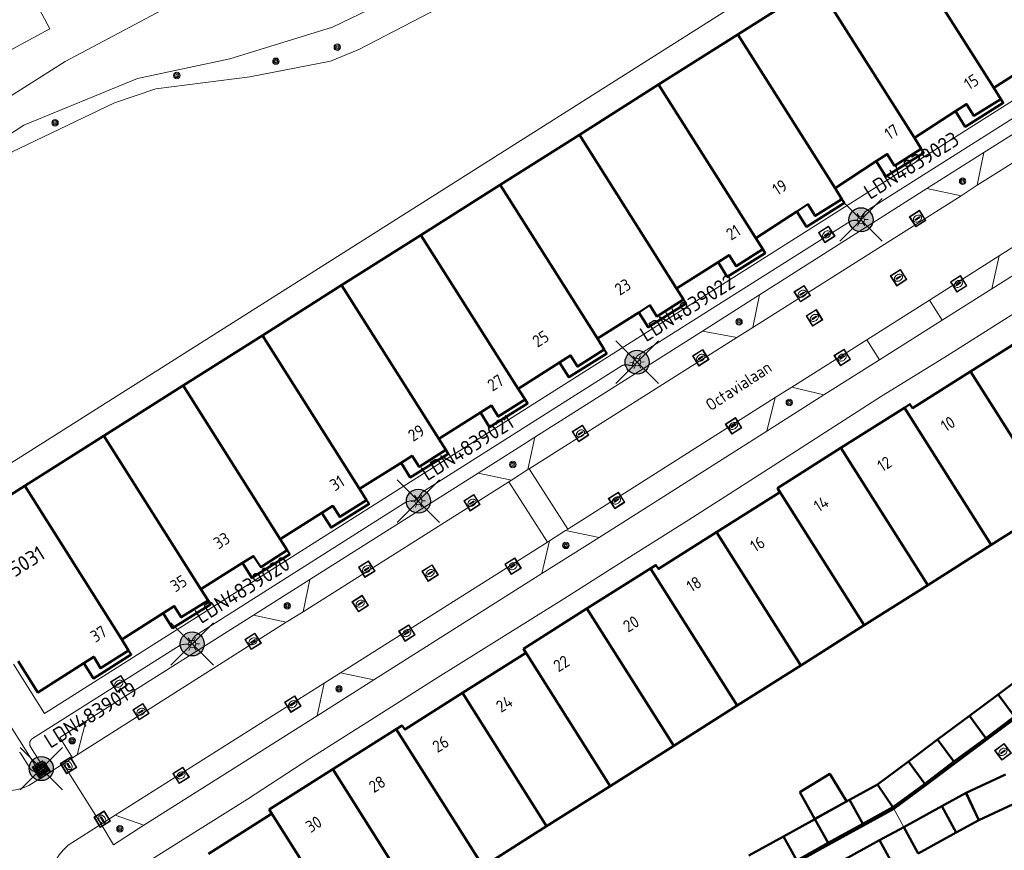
# Model space of a CAD drawing. Header units: metres. Extents: x 94279 to 96109, y 461866 to 463040.
# Tile 122 of 175: x 95398 to 95480, y 462466 to 462535. Entities that reach past the tile are written whole.
import ezdxf
from ezdxf.enums import TextEntityAlignment as Align

# ---------------------------------------------------------------- set-up
doc = ezdxf.new("R2010")
doc.units = ezdxf.units.M
doc.layers.get('0').update_dxf_attribs({"linetype": 'CONTINUOUS'})
for name, color, linetype in [('B-WE-KL-ET_LS_OV_KABEL_EIGENNET_330-G', 10, 'CONTINUOUS'), ('N-WE-ARMATUUR-PRUNUS_E_OPSCHUIF_8M-G', 40, 'CONTINUOUS'), ('N-WE-LICHTMAST_VERVANGEN-G', 7, 'CONTINUOUS')]:
    doc.layers.add(name, color=color, linetype=linetype)
for name, color, linetype, lineweight in [('B_BEBOUWINGSGRENS_0', 132, 'CONTINUOUS', 50), ('B_LUIFEL_1', 132, 'CONTINUOUS', 50), ('B_OVERBOUWLIJN_LIJN_1', 132, 'CONTINUOUS', 50), ('B_TUSSENMUUR_0', 132, 'CONTINUOUS', 50), ('G_GRENS_ALGEMEEN_0', 251, 'CONTINUOUS', 13), ('Q_BOOM_0', 251, 'CONTINUOUS', 13), ('Q_BRANDKRAAN_0', 251, 'CONTINUOUS', 13), ('Q_DAMWAND_0', 251, 'CONTINUOUS', 13), ('Q_INSPECTIE_OF_RIOOLPUT_0', 251, 'CONTINUOUS', 13), ('Q_KOLK_0', 251, 'CONTINUOUS', 13), ('Q_LICHTMAST_0', 251, 'CONTINUOUS', 13), ('Q_STRAATNAAMBORD_0', 251, 'CONTINUOUS', 13), ('T_CULTUURGRENS_0', 251, 'CONTINUOUS', 13), ('V_WEGGRENS_0', 251, 'CONTINUOUS', 13), ('W_WATERGRENS_0', 251, 'CONTINUOUS', 13), ('Z_GBKN_HUISNUMMER_0', 251, 'CONTINUOUS', 13), ('Z_STRAATNAAM_0', 251, 'CONTINUOUS', 13)]:
    doc.layers.add(name, color=color, linetype=linetype, lineweight=lineweight)
doc.styles.add('NLCS-ISO-M500-T25', font='NLCS-ISO.ttf', dxfattribs={"height": 1.25})
doc.styles.get("Standard").update_dxf_attribs({"font": 'isocp.shx'})

# ---------------------------------------------------------------- blocks, each defined once
blk = doc.blocks.new('Q_LICHTMAST')
for points in [[(-0.26, 0.15), (-0.52, 0.3)], [(0, 0.3), (0, 0.6)], [(0.26, 0.15), (0.52, 0.3)], [(-0.26, -0.15), (-0.52, -0.3)], [(0, -0.3), (0, -0.6)], [(0.26, -0.15), (0.52, -0.3)]]:
    blk.add_lwpolyline(points)
blk.add_circle((0, 0), 0.3)
blk = doc.blocks.new('Q_KOLK')
blk.add_lwpolyline([(-0.5, 0.5), (0.5, 0.5), (0.5, -0.5), (-0.5, -0.5)], close=True)
for points in [[(-0.442, 0.464), (0.438, 0.464, -0.414214), (0.459, 0.442), (0.459, -0.437, -0.414214), (0.438, -0.459), (-0.442, -0.459, -0.414214), (-0.463, -0.437), (-0.463, 0.442, -0.414214), (-0.442, 0.464)], [(-0.345, 0.105, 0.380426), (-0.276, -0.18)], [(-0.008, 0.266, 0.240218), (-0.345, 0.105)], [(-0.194, 0.045, 0.853344), (-0.194, -0.032)], [(0.331, 0.111, 0.240191), (-0.008, 0.266)], [(0.185, -0.032, 0.849746), (0.185, 0.045)], [(0.267, -0.176, 0.380426), (0.331, 0.111)], [(-0.276, -0.18, 0.148452), (0.012, -0.257)], [(0.012, -0.257, 0.131742), (0.267, -0.176)]]:
    blk.add_lwpolyline(points, format="xyb")
for points in [[(-0.194, 0.045), (0.185, 0.045)], [(0.185, -0.032), (-0.194, -0.032)]]:
    blk.add_lwpolyline(points)
blk = doc.blocks.new('Q_INSPECTIE_OF_RIOOLPUT')
blk.add_lwpolyline([(-0.5, 0.5), (0.5, 0.5), (0.5, -0.5), (-0.5, -0.5)], close=True)
for points in [[(-0.442, 0.464), (0.438, 0.464, -0.414214), (0.459, 0.442), (0.459, -0.437, -0.414214), (0.438, -0.459), (-0.442, -0.459, -0.414214), (-0.463, -0.437), (-0.463, 0.442), (-0.463, 0.444), (-0.463, 0.446), (-0.463, 0.448), (-0.462, 0.45), (-0.461, 0.451), (-0.46, 0.453), (-0.459, 0.455), (-0.458, 0.456), (-0.457, 0.457), (-0.456, 0.459), (-0.454, 0.46), (-0.453, 0.461), (-0.451, 0.462), (-0.449, 0.462), (-0.447, 0.463), (-0.446, 0.463), (-0.444, 0.464), (-0.442, 0.464)], [(-0.345, 0.105, 0.380426), (-0.276, -0.18)], [(-0.008, 0.266, 0.240218), (-0.345, 0.105)], [(-0.194, 0.045, 0.853344), (-0.194, -0.032)], [(0.331, 0.111, 0.240191), (-0.008, 0.266)], [(0.185, -0.032, 0.849746), (0.185, 0.045)], [(0.267, -0.176, 0.380426), (0.331, 0.111)], [(-0.276, -0.18, 0.148452), (0.012, -0.257)], [(0.012, -0.257, 0.131742), (0.267, -0.176)]]:
    blk.add_lwpolyline(points, format="xyb")
for points in [[(-0.194, 0.045), (0.185, 0.045)], [(0.185, -0.032), (-0.194, -0.032)]]:
    blk.add_lwpolyline(points)
blk = doc.blocks.new('Q_BRANDKRAAN')
blk.add_lwpolyline([(-0.5, 0.5), (0.5, 0.5), (0.5, -0.5), (-0.5, -0.5)], close=True)
for points in [[(-0.442, 0.464), (0.438, 0.464, -0.414214), (0.459, 0.442), (0.459, -0.437, -0.414214), (0.438, -0.459), (-0.442, -0.459, -0.414214), (-0.463, -0.437), (-0.463, 0.442), (-0.463, 0.444), (-0.463, 0.446), (-0.463, 0.448), (-0.462, 0.45), (-0.461, 0.451), (-0.46, 0.453), (-0.459, 0.455), (-0.458, 0.456), (-0.457, 0.457), (-0.456, 0.459), (-0.454, 0.46), (-0.453, 0.461), (-0.451, 0.462), (-0.449, 0.462), (-0.447, 0.463), (-0.446, 0.463), (-0.444, 0.464), (-0.442, 0.464)], [(-0.345, 0.105, 0.380426), (-0.276, -0.18)], [(-0.008, 0.266, 0.240218), (-0.345, 0.105)], [(-0.194, 0.045, 0.853344), (-0.194, -0.032)], [(0.331, 0.111, 0.240191), (-0.008, 0.266)], [(0.185, -0.032, 0.849746), (0.185, 0.045)], [(0.267, -0.176, 0.380426), (0.331, 0.111)], [(-0.276, -0.18, 0.148452), (0.012, -0.257)], [(0.012, -0.257, 0.131742), (0.267, -0.176)]]:
    blk.add_lwpolyline(points, format="xyb")
for points in [[(-0.194, 0.045), (0.185, 0.045)], [(0.185, -0.032), (-0.194, -0.032)]]:
    blk.add_lwpolyline(points)
blk = doc.blocks.new('Q_BOOM')
for radius in [0.27, 0.18, 0.09]:
    blk.add_circle((0, 0), radius)
blk = doc.blocks.new('Q_STRAATNAAMBORD')
for points in [[(-0.5, 0.5), (0.5, 0.5), (0.5, -0.5), (-0.5, -0.5)], [(-0.369, 0.22), (0.358, 0.22), (0.358, -0.214), (-0.369, -0.214)]]:
    blk.add_lwpolyline(points, close=True)
for points in [[(-0.442, 0.464), (0.438, 0.464, -0.414214), (0.459, 0.442), (0.459, -0.437, -0.414214), (0.438, -0.459), (-0.442, -0.459, -0.414214), (-0.463, -0.437), (-0.463, 0.442), (-0.463, 0.444), (-0.463, 0.446), (-0.463, 0.448), (-0.462, 0.45), (-0.461, 0.451), (-0.46, 0.453), (-0.459, 0.455), (-0.458, 0.456), (-0.457, 0.457), (-0.456, 0.459), (-0.454, 0.46), (-0.453, 0.461), (-0.451, 0.462), (-0.449, 0.462), (-0.447, 0.463), (-0.446, 0.463), (-0.444, 0.464), (-0.442, 0.464)], [(-0.287, 0.16), (0.281, 0.16, -0.414214), (0.303, 0.139), (0.303, -0.134, -0.414214), (0.281, -0.156), (-0.287, -0.156, -0.414214), (-0.308, -0.134), (-0.308, 0.139), (-0.308, 0.14), (-0.308, 0.142), (-0.307, 0.144), (-0.307, 0.146), (-0.306, 0.148), (-0.305, 0.149), (-0.304, 0.151), (-0.303, 0.152), (-0.302, 0.154), (-0.3, 0.155), (-0.299, 0.156), (-0.297, 0.157), (-0.296, 0.158), (-0.294, 0.159), (-0.292, 0.159), (-0.29, 0.16), (-0.288, 0.16), (-0.287, 0.16)]]:
    blk.add_lwpolyline(points, format="xyb")
blk = doc.blocks.new('LM')
at = {"linetype": 'ByBlock'}
h = blk.add_hatch(color=256, dxfattribs=at)
h.dxf.hatch_style = 1
edge = h.paths.add_edge_path()
edge.add_arc((0, 0), 1, 0, 360)
blk.add_circle((0, 0), 1, dxfattribs=at)
blk = doc.blocks.new('ACMAP_ANN_TEMPLATE_LM')
at = {"color": 0, "style": 'NLCS-ISO-M500-T25'}
blk.add_attdef('LM-NUMMER', (1.5, 1), '', height=1.25, dxfattribs=at)

msp = doc.modelspace()

# ---------------------------------------------------------------- linework, layer by layer
at = {"layer": 'B-WE-KL-ET_LS_OV_KABEL_EIGENNET_330-G', "linetype": 'Continuous', "lineweight": 0}
msp.add_lwpolyline([(95485.958, 462530.595), (95468.038, 462519.262), (95468.005, 462519.232), (95467.973, 462519.201), (95467.942, 462519.169), (95467.912, 462519.136), (95467.883, 462519.102), (95467.855, 462519.067), (95467.829, 462519.031), (95467.803, 462518.995), (95467.779, 462518.957), (95467.757, 462518.919), (95467.735, 462518.88), (95467.715, 462518.84), (95467.696, 462518.8), (95467.679, 462518.759), (95467.663, 462518.717), (95467.648, 462518.675), (95467.648, 462518.475), (95467.448, 462518.475), (95467.415, 462518.485), (95467.382, 462518.494), (95467.348, 462518.502), (95467.314, 462518.509), (95467.28, 462518.515), (95467.246, 462518.519), (95467.211, 462518.522), (95467.177, 462518.524), (95467.142, 462518.525), (95467.108, 462518.525), (95467.073, 462518.524), (95467.039, 462518.521), (95467.004, 462518.518), (95466.97, 462518.513), (95466.936, 462518.507), (95466.902, 462518.5), (95466.869, 462518.492), (95466.835, 462518.482), (95466.803, 462518.472), (95466.77, 462518.46), (95449.05, 462507.254), (95448.981, 462507.161), (95448.915, 462507.066), (95448.851, 462506.969), (95448.791, 462506.87), (95448.735, 462506.769), (95448.681, 462506.667), (95448.66, 462506.467), (95448.46, 462506.467), (95448.427, 462506.477), (95448.394, 462506.486), (95448.36, 462506.494), (95448.326, 462506.5), (95448.292, 462506.506), (95448.258, 462506.511), (95448.223, 462506.514), (95448.189, 462506.516), (95448.154, 462506.517), (95448.12, 462506.517), (95448.085, 462506.516), (95448.051, 462506.513), (95448.016, 462506.509), (95447.982, 462506.505), (95447.948, 462506.499), (95447.914, 462506.491), (95447.881, 462506.483), (95447.848, 462506.474), (95447.815, 462506.463), (95447.782, 462506.452), (95431.161, 462495.94), (95430.962, 462495.649), (95430.771, 462495.353), (95430.771, 462495.153), (95430.6, 462495.222), (95430.498, 462495.22), (95430.396, 462495.215), (95430.295, 462495.206), (95430.193, 462495.194), (95430.093, 462495.179), (95429.993, 462495.16), (95429.893, 462495.138), (95412.307, 462484.017), (95412.263, 462483.962), (95412.219, 462483.906), (95412.178, 462483.848), (95412.139, 462483.789), (95412.102, 462483.729), (95412.066, 462483.667), (95412.033, 462483.605), (95412.002, 462483.541), (95411.973, 462483.477), (95411.946, 462483.411), (95411.918, 462483.23), (95411.743, 462483.299), (95411.641, 462483.297), (95411.54, 462483.291), (95411.439, 462483.283), (95411.338, 462483.271), (95411.238, 462483.255), (95411.139, 462483.237), (95411.04, 462483.215), (95398.753, 462475.445), (95398.738, 462475.435), (95398.724, 462475.425), (95398.71, 462475.414), (95398.697, 462475.403), (95398.684, 462475.392), (95398.671, 462475.38), (95398.659, 462475.367), (95398.647, 462475.355), (95398.635, 462475.341), (95398.624, 462475.328), (95398.614, 462475.314), (95398.604, 462475.299), (95398.595, 462475.285), (95398.586, 462475.27), (95398.577, 462475.254), (95398.57, 462475.239), (95398.562, 462475.223), (95398.556, 462475.207), (95398.549, 462475.19), (95398.544, 462475.174), (95398.539, 462475.157), (95398.534, 462475.14), (95398.53, 462475.123), (95398.527, 462475.106), (95398.525, 462475.089), (95398.523, 462475.072), (95398.521, 462475.054), (95398.52, 462475.037), (95398.52, 462475.019), (95398.521, 462475.002), (95398.522, 462474.984), (95398.523, 462474.967), (95398.525, 462474.95), (95398.528, 462474.932), (95398.532, 462474.915), (95398.536, 462474.898), (95398.54, 462474.882), (95398.545, 462474.865), (95398.551, 462474.848), (95398.558, 462474.832), (95398.564, 462474.816), (95398.572, 462474.8), (95398.58, 462474.785), (95398.589, 462474.77), (95398.598, 462474.755), (95399.404, 462473.479), (95399.414, 462473.464), (95399.422, 462473.449), (95399.43, 462473.434), (95399.438, 462473.418), (95399.444, 462473.402), (95399.451, 462473.386), (95399.457, 462473.369), (95399.462, 462473.352), (95399.466, 462473.336), (95399.47, 462473.319), (95399.474, 462473.301), (95399.477, 462473.284), (95399.479, 462473.267), (95399.48, 462473.25), (95399.481, 462473.232), (95399.482, 462473.215), (95399.482, 462473.197), (95399.481, 462473.18), (95399.479, 462473.162), (95399.477, 462473.145), (95399.475, 462473.128), (95399.472, 462473.111), (95399.468, 462473.094), (95399.463, 462473.077), (95399.458, 462473.06), (95399.453, 462473.044), (95399.447, 462473.027), (95399.44, 462473.011), (95399.433, 462472.995), (95399.425, 462472.98), (95399.416, 462472.964), (95399.407, 462472.949), (95399.398, 462472.935), (95399.388, 462472.92), (95399.378, 462472.906), (95399.367, 462472.893), (95399.355, 462472.879), (95399.343, 462472.867), (95399.331, 462472.854), (95399.319, 462472.842), (95399.305, 462472.831), (95399.292, 462472.82), (95399.278, 462472.809), (95399.264, 462472.799), (95399.249, 462472.789), (95399.234, 462472.78), (95399.219, 462472.772), (95399.204, 462472.764), (95399.188, 462472.756), (95399.172, 462472.749), (95399.156, 462472.743), (95399.139, 462472.737), (95399.122, 462472.732), (95399.106, 462472.727), (95399.089, 462472.723), (95399.071, 462472.72), (95399.054, 462472.717), (95399.037, 462472.715), (95399.02, 462472.713), (95399.002, 462472.712), (95398.985, 462472.712), (95398.967, 462472.712), (95398.95, 462472.713), (95398.932, 462472.714), (95398.915, 462472.716), (95398.898, 462472.719), (95398.881, 462472.722), (95398.864, 462472.726), (95398.847, 462472.731), (95398.83, 462472.736), (95398.814, 462472.741), (95398.797, 462472.747), (95398.781, 462472.754), (95398.765, 462472.761), (95398.75, 462472.769), (95398.734, 462472.778), (95398.719, 462472.786), (95398.705, 462472.796), (95398.69, 462472.806), (95398.676, 462472.816), (95398.663, 462472.827), (95398.649, 462472.838), (95398.637, 462472.85), (95398.624, 462472.863), (95398.612, 462472.875), (95398.601, 462472.888), (95398.59, 462472.902), (95398.579, 462472.916), (95398.569, 462472.93), (95398.559, 462472.945), (95397.752, 462474.22), (95397.743, 462474.235), (95397.733, 462474.249), (95397.722, 462474.263), (95397.711, 462474.276), (95397.7, 462474.29), (95397.688, 462474.302)], dxfattribs=at)
at = {"layer": 'B-WE-KL-ET_LS_OV_KABEL_EIGENNET_330-G', "linetype": 'Continuous', "lineweight": 0, "flags": 128}
msp.add_lwpolyline([(95391.929, 462484.361), (95399.249, 462472.789)], dxfattribs=at)
at = {"layer": 'B_BEBOUWINGSGRENS_0'}
for p, q in [((95464.003, 462538.163), (95457.413, 462533.991)), ((95457.413, 462533.991), (95450.823, 462529.818)), ((95450.823, 462529.818), (95444.232, 462525.646)), ((95444.232, 462525.646), (95437.642, 462521.474)), ((95437.642, 462521.474), (95431.052, 462517.302)), ((95431.052, 462517.302), (95424.462, 462513.129)), ((95424.462, 462513.129), (95417.871, 462508.957)), ((95417.871, 462508.957), (95411.281, 462504.785)), ((95411.281, 462504.785), (95404.691, 462500.612)), ((95471.27, 462502.952), (95465.989, 462499.609)), ((95404.691, 462500.612), (95398.104, 462496.445)), ((95465.989, 462499.609), (95460.709, 462496.266)), ((95398.104, 462496.445), (95391.139, 462492.039)), ((95478.487, 462491.54), (95483.77, 462494.881)), ((95473.205, 462488.199), (95478.487, 462491.54)), ((95450.147, 462489.581), (95444.863, 462486.242)), ((95467.923, 462484.858), (95473.205, 462488.199)), ((95444.863, 462486.242), (95439.579, 462482.904)), ((95462.641, 462481.518), (95467.923, 462484.858)), ((95457.359, 462478.177), (95462.641, 462481.518)), ((95481.686, 462481.078), (95479.057, 462479.114)), ((95479.057, 462479.114), (95480.42, 462477.274)), ((95452.077, 462474.836), (95457.359, 462478.177)), ((95478.036, 462475.483), (95476.677, 462477.326)), ((95429.012, 462476.227), (95423.731, 462472.884)), ((95475.388, 462473.53), (95478.036, 462475.483)), ((95446.794, 462471.495), (95452.077, 462474.836)), ((95471.606, 462473.528), (95469.037, 462471.618)), ((95472.961, 462471.682), (95471.606, 462473.528)), ((95423.731, 462472.884), (95418.45, 462469.541)), ((95479.66, 462472.466), (95476.389, 462470.923)), ((95441.512, 462468.154), (95446.794, 462471.495)), ((95469.037, 462471.618), (95470.309, 462469.736)), ((95470.309, 462469.736), (95472.961, 462471.682)), ((95466.697, 462470.357), (95466.396, 462470.191)), ((95467.802, 462468.352), (95466.697, 462470.357)), ((95474.376, 462469.82), (95471.209, 462468.083)), ((95475.581, 462467.618), (95474.376, 462469.82)), ((95477.459, 462468.654), (95480.724, 462470.193)), ((95436.229, 462464.814), (95441.512, 462468.154)), ((95463.814, 462468.743), (95464.921, 462466.764)), ((95464.921, 462466.764), (95467.802, 462468.352)), ((95471.209, 462468.083), (95472.416, 462465.883)), ((95461.201, 462467.298), (95458.331, 462465.711)), ((95462.317, 462465.299), (95461.201, 462467.298)), ((95472.416, 462465.883), (95475.581, 462467.618)), ((95469.201, 462466.982), (95466.035, 462465.248)), ((95470.406, 462464.781), (95469.201, 462466.982))]:
    msp.add_line(p, q, dxfattribs=at)
for points in [[(95478.69, 462529.545), (95482.141, 462531.727), (95483.06, 462532.309), (95483.633, 462531.403), (95485.85, 462532.809), (95485.256, 462533.742)], [(95472.098, 462525.376), (95475.523, 462527.608), (95476.43, 462528.199), (95477.038, 462527.217), (95479.278, 462528.616), (95478.69, 462529.545)], [(95465.506, 462521.208), (95468.925, 462523.435), (95469.838, 462524.03), (95470.443, 462523.067), (95472.66, 462524.476), (95472.098, 462525.376)], [(95458.913, 462517.039), (95462.333, 462519.267), (95463.245, 462519.861), (95463.858, 462518.892), (95466.072, 462520.301), (95465.506, 462521.208)], [(95452.321, 462512.87), (95455.771, 462515.051), (95456.691, 462515.633), (95457.265, 462514.717), (95459.483, 462516.127), (95458.913, 462517.039)], [(95445.729, 462508.701), (95449.173, 462510.879), (95450.098, 462511.464), (95450.669, 462510.536), (95452.894, 462511.943), (95452.321, 462512.87)], [(95481.838, 462509.628), (95482.007, 462509.261), (95476.766, 462505.954)], [(95439.136, 462504.532), (95442.584, 462506.712), (95443.506, 462507.295), (95444.074, 462506.369), (95446.304, 462507.776), (95445.729, 462508.701)], [(95476.766, 462505.954), (95471.948, 462502.914), (95471.73, 462503.244), (95471.27, 462502.952)], [(95432.544, 462500.363), (95435.999, 462502.547), (95436.914, 462503.126), (95437.492, 462502.209), (95439.713, 462503.62), (95439.136, 462504.532)], [(95425.952, 462496.194), (95429.406, 462498.378), (95430.321, 462498.957), (95430.904, 462498.04), (95433.122, 462499.449), (95432.544, 462500.363)], [(95419.359, 462492.025), (95422.815, 462494.21), (95423.729, 462494.788), (95424.313, 462493.864), (95426.534, 462495.276), (95425.952, 462496.194)], [(95460.709, 462496.266), (95460.876, 462495.898), (95455.64, 462492.588)], [(95455.64, 462492.588), (95450.828, 462489.545), (95450.606, 462489.87), (95450.147, 462489.581)], [(95412.767, 462487.856), (95416.221, 462490.041), (95417.137, 462490.62), (95417.732, 462489.699), (95419.944, 462491.099), (95419.359, 462492.025)], [(95406.175, 462483.687), (95409.629, 462485.872), (95410.544, 462486.451), (95411.122, 462485.521), (95413.355, 462486.927), (95412.767, 462487.856)], [(95397.552, 462481.879), (95399.196, 462479.282), (95403.013, 462481.709), (95403.854, 462482.244), (95404.414, 462481.29), (95406.746, 462482.76), (95406.175, 462483.687)], [(95439.579, 462482.904), (95439.763, 462482.546), (95434.508, 462479.23)], [(95434.508, 462479.23), (95429.707, 462476.201), (95429.485, 462476.526), (95429.012, 462476.227)], [(95476.677, 462477.326), (95474.023, 462475.369), (95475.388, 462473.53)], [(95476.389, 462470.923), (95476.407, 462470.884), (95477.459, 462468.654)], [(95466.396, 462470.191), (95463.803, 462468.762), (95463.814, 462468.743)], [(95418.45, 462469.541), (95418.634, 462469.184), (95413.381, 462465.863)]]:
    msp.add_lwpolyline(points, dxfattribs=at)
at = {"layer": 'B_LUIFEL_1'}
for p, q in [((95479.057, 462479.114), (95476.677, 462477.326)), ((95480.42, 462477.274), (95478.036, 462475.483)), ((95475.388, 462473.53), (95472.961, 462471.682)), ((95469.037, 462471.618), (95466.697, 462470.357)), ((95462.566, 462470.972), (95463.805, 462468.738)), ((95476.389, 462470.923), (95474.376, 462469.82)), ((95477.459, 462468.654), (95476.389, 462470.923)), ((95463.814, 462468.743), (95466.396, 462470.191)), ((95470.309, 462469.736), (95467.802, 462468.352)), ((95463.805, 462468.738), (95461.201, 462467.298)), ((95463.805, 462468.738), (95463.814, 462468.743)), ((95464.921, 462466.764), (95463.805, 462468.738)), ((95471.209, 462468.083), (95469.201, 462466.982)), ((95475.581, 462467.618), (95477.459, 462468.654)), ((95464.921, 462466.764), (95462.317, 462465.299))]:
    msp.add_line(p, q, dxfattribs=at)
for points in [[(95470.386, 462469.595), (95470.386, 462469.595), (95473.041, 462471.575), (95475.486, 462473.399), (95478.124, 462475.365), (95480.514, 462477.148), (95483.157, 462479.118), (95485.539, 462480.902), (95488.173, 462482.874), (95490.568, 462484.668), (95493.201, 462486.639), (95495.59, 462488.429), (95498.223, 462490.4), (95500.592, 462492.174), (95503.225, 462494.146), (95505.613, 462495.935), (95508.247, 462497.907), (95511.894, 462500.553), (95516.128, 462503.758), (95515.98, 462503.889)], [(95475.388, 462473.53), (95474.017, 462475.375), (95471.606, 462473.528)], [(95466.396, 462470.191), (95466.46, 462470.227), (95465.056, 462472.506), (95462.566, 462470.972)], [(95420.777, 462442.397), (95423.938, 462444.131), (95426.535, 462445.554), (95429.419, 462447.136), (95432.02, 462448.562), (95434.905, 462450.144), (95437.527, 462451.581), (95440.411, 462453.162), (95443.006, 462454.585), (95445.891, 462456.167), (95448.509, 462457.602), (95451.394, 462459.183), (95453.995, 462460.609), (95456.876, 462462.189), (95459.487, 462463.62), (95462.371, 462465.201), (95464.99, 462466.638), (95467.875, 462468.219), (95470.386, 462469.595)]]:
    msp.add_lwpolyline(points, dxfattribs=at)
at = {"layer": 'B_OVERBOUWLIJN_LIJN_1'}
for points in [[(95479.278, 462528.616), (95479.488, 462528.288), (95476.329, 462526.315), (95475.523, 462527.608)], [(95472.66, 462524.476), (95472.869, 462524.148), (95469.71, 462522.176), (95468.925, 462523.435)], [(95466.072, 462520.301), (95466.281, 462519.973), (95463.122, 462518.001), (95462.333, 462519.267)], [(95459.483, 462516.127), (95459.693, 462515.799), (95456.534, 462513.826), (95455.771, 462515.051)], [(95452.894, 462511.943), (95453.103, 462511.616), (95449.944, 462509.643), (95449.173, 462510.879)], [(95446.304, 462507.776), (95446.513, 462507.449), (95443.354, 462505.476), (95442.584, 462506.712)], [(95439.713, 462503.62), (95439.923, 462503.293), (95436.764, 462501.32), (95435.999, 462502.547)], [(95433.122, 462499.449), (95433.331, 462499.121), (95430.172, 462497.148), (95429.406, 462498.378)], [(95426.534, 462495.276), (95426.743, 462494.949), (95423.585, 462492.976), (95422.815, 462494.21)], [(95419.944, 462491.099), (95420.154, 462490.772), (95416.995, 462488.799), (95416.221, 462490.041)], [(95413.355, 462486.927), (95413.564, 462486.599), (95410.406, 462484.626), (95409.629, 462485.872)], [(95406.746, 462482.76), (95406.967, 462482.441), (95403.818, 462480.441), (95403.013, 462481.709)]]:
    msp.add_lwpolyline(points, dxfattribs=at)
at = {"layer": 'B_TUSSENMUUR_0'}
for p, q in [((95470.593, 462542.335), (95478.69, 462529.545)), ((95472.098, 462525.376), (95464.003, 462538.163)), ((95465.506, 462521.208), (95457.413, 462533.991)), ((95458.913, 462517.039), (95450.823, 462529.818)), ((95452.321, 462512.87), (95444.232, 462525.646)), ((95445.729, 462508.701), (95437.642, 462521.474)), ((95431.052, 462517.302), (95439.136, 462504.532)), ((95432.544, 462500.363), (95424.462, 462513.129)), ((95425.952, 462496.194), (95417.871, 462508.957)), ((95483.77, 462494.881), (95476.766, 462505.954)), ((95419.359, 462492.025), (95411.281, 462504.785)), ((95478.487, 462491.54), (95471.27, 462502.952)), ((95412.767, 462487.856), (95404.691, 462500.612)), ((95473.205, 462488.199), (95465.989, 462499.609)), ((95398.104, 462496.445), (95406.175, 462483.687)), ((95467.923, 462484.858), (95460.709, 462496.266)), ((95462.641, 462481.518), (95455.64, 462492.588)), ((95457.359, 462478.177), (95450.147, 462489.581)), ((95452.077, 462474.836), (95444.863, 462486.242)), ((95446.794, 462471.495), (95439.579, 462482.904)), ((95441.512, 462468.154), (95434.508, 462479.23)), ((95436.229, 462464.814), (95429.012, 462476.227)), ((95430.947, 462461.475), (95423.731, 462472.884)), ((95425.664, 462458.135), (95418.45, 462469.541))]:
    msp.add_line(p, q, dxfattribs=at)
at = {"layer": 'G_GRENS_ALGEMEEN_0'}
msp.add_lwpolyline([(95453.361, 462567.369), (95425.887, 462552.563), (95426.783, 462550.907), (95399.315, 462536.107), (95400.205, 462534.442), (95372.305, 462519.406)], dxfattribs=at)
at = {"layer": 'N-WE-LICHTMAST_VERVANGEN-G', "flags": 128}
for points in [[(95465.888, 462516.808), (95469.424, 462520.344)], [(95469.424, 462516.808), (95465.888, 462520.344)], [(95447.267, 462504.968), (95450.803, 462508.504)], [(95450.803, 462504.968), (95447.267, 462508.504)], [(95429.077, 462493.414), (95432.613, 462496.95)], [(95432.613, 462493.414), (95429.077, 462496.95)], [(95410.266, 462481.539), (95413.802, 462485.075)], [(95413.802, 462481.539), (95410.266, 462485.075)], [(95397.718, 462471.173), (95401.254, 462474.709)], [(95401.254, 462471.173), (95397.718, 462474.709)]]:
    msp.add_lwpolyline(points, dxfattribs=at)
at = {"layer": 'Q_DAMWAND_0'}
msp.add_line((95481.341, 462551.721), (95390.173, 462494.062), dxfattribs=at)
at = {"layer": 'T_CULTUURGRENS_0'}
for points in [[(95382.658, 462503.156), (95381.601, 462503.195), (95381.99, 462510.423), (95382.503, 462514.355), (95385.596, 462518.319), (95398.047, 462526.433), (95407.497, 462530.319), (95415.176, 462531.967), (95423.694, 462534.578), (95432.679, 462538.93), (95443.901, 462548.972), (95454.378, 462559.48), (95458.968, 462560.588)], [(95429.19, 462546.478), (95401.482, 462531.747), (95388.945, 462523.817)]]:
    msp.add_lwpolyline(points, dxfattribs=at)
at = {"layer": 'V_WEGGRENS_0'}
for p, q in [((95491.841, 462532.961), (95477.87, 462524.176)), ((95477.328, 462521.444), (95490.79, 462529.966)), ((95477.87, 462524.176), (95473.128, 462521.166)), ((95477.328, 462521.444), (95477.87, 462524.176)), ((95475.981, 462520.565), (95477.328, 462521.444)), ((95475.981, 462520.565), (95458.666, 462509.631)), ((95459.209, 462512.33), (95473.128, 462521.166)), ((95473.128, 462521.166), (95475.981, 462520.565)), ((95480.503, 462516.447), (95479.151, 462515.564)), ((95473.34, 462511.885), (95479.151, 462515.564)), ((95478.524, 462512.822), (95483.268, 462515.838)), ((95479.151, 462515.564), (95478.524, 462512.822)), ((95459.209, 462512.33), (95454.47, 462509.322)), ((95458.666, 462509.631), (95459.209, 462512.33)), ((95478.524, 462512.822), (95474.393, 462510.215)), ((95468.146, 462508.597), (95473.34, 462511.885)), ((95474.393, 462510.215), (95473.34, 462511.885)), ((95474.393, 462510.215), (95469.195, 462506.934)), ((95440.519, 462500.507), (95454.47, 462509.322)), ((95454.47, 462509.322), (95457.316, 462508.777)), ((95457.316, 462508.777), (95458.666, 462509.631)), ((95440.069, 462497.873), (95457.316, 462508.777)), ((95461.914, 462504.651), (95468.146, 462508.597)), ((95469.195, 462506.934), (95468.146, 462508.597)), ((95469.195, 462506.934), (95464.56, 462504.009)), ((95461.914, 462504.651), (95460.525, 462503.805)), ((95464.56, 462504.009), (95461.914, 462504.651)), ((95460.525, 462503.805), (95443.272, 462492.86)), ((95459.834, 462500.992), (95464.56, 462504.009)), ((95460.525, 462503.805), (95459.834, 462500.992)), ((95459.834, 462500.992), (95445.869, 462492.164)), ((95439.954, 462497.8), (95440.519, 462500.507)), ((95421.818, 462488.665), (95435.827, 462497.507)), ((95435.827, 462497.507), (95438.587, 462496.929)), ((95438.587, 462496.929), (95439.954, 462497.8)), ((95439.954, 462497.8), (95440.069, 462497.873)), ((95440.069, 462497.873), (95443.272, 462492.86)), ((95438.367, 462496.79), (95421.267, 462485.975)), ((95438.367, 462496.79), (95438.587, 462496.929)), ((95441.573, 462491.772), (95438.367, 462496.79)), ((95443.093, 462492.746), (95441.746, 462491.881)), ((95443.272, 462492.86), (95443.093, 462492.746)), ((95445.869, 462492.164), (95443.093, 462492.746)), ((95441.573, 462491.772), (95424.369, 462480.906)), ((95441.125, 462489.152), (95445.869, 462492.164)), ((95441.746, 462491.881), (95441.125, 462489.152)), ((95441.746, 462491.881), (95441.573, 462491.772)), ((95421.818, 462488.665), (95417.139, 462485.711)), ((95421.267, 462485.975), (95421.818, 462488.665)), ((95441.125, 462489.152), (95427.144, 462480.328)), ((95403.182, 462476.898), (95417.139, 462485.711)), ((95417.139, 462485.711), (95419.864, 462485.131)), ((95419.864, 462485.131), (95421.267, 462485.975)), ((95419.864, 462485.131), (95402.479, 462474.097)), ((95422.424, 462477.33), (95427.144, 462480.328)), ((95424.369, 462480.906), (95423.011, 462480.053)), ((95427.144, 462480.328), (95424.369, 462480.906)), ((95405.642, 462469.07), (95423.011, 462480.053)), ((95423.011, 462480.053), (95422.424, 462477.33)), ((95422.424, 462477.33), (95408.004, 462468.245)), ((95402.479, 462474.097), (95403.182, 462476.898)), ((95401.314, 462473.351), (95402.075, 462473.834)), ((95402.075, 462473.834), (95402.479, 462474.097)), ((95401.314, 462473.351), (95404.454, 462468.311)), ((95470.309, 462469.736), (95470.386, 462469.595)), ((95405.642, 462469.07), (95404.454, 462468.311)), ((95408.004, 462468.245), (95405.642, 462469.07)), ((95470.386, 462469.595), (95471.209, 462468.083)), ((95404.454, 462468.311), (95405.491, 462466.607)), ((95405.491, 462466.607), (95408.004, 462468.245))]:
    msp.add_line(p, q, dxfattribs=at)
for points in [[(95397.162, 462481.632), (95399.763, 462477.518), (95492.88, 462536.446)], [(95497.756, 462519.245), (95496.034, 462520.671), (95490.44, 462517.163), (95485.248, 462513.884), (95479.897, 462510.488), (95474.558, 462507.104), (95469.362, 462503.922), (95458.793, 462497.126), (95453.33, 462493.632), (95448.176, 462490.39), (95442.934, 462487.063), (95437.561, 462483.703), (95432.499, 462480.536), (95427.169, 462477.161), (95421.828, 462473.77), (95416.627, 462470.391), (95411.281, 462467.054), (95406.925, 462464.299)], [(95440.519, 462500.507), (95439.754, 462500), (95435.827, 462497.507)], [(95403.182, 462476.898), (95401.016, 462475.531), (95402.075, 462473.834)], [(95393.179, 462472.767), (95393.255, 462472.661), (95393.65, 462472.244), (95394.096, 462471.883), (95394.587, 462471.585), (95395.113, 462471.355), (95395.665, 462471.197), (95396.233, 462471.114), (95396.807, 462471.108), (95397.377, 462471.178), (95397.932, 462471.323), (95398.463, 462471.541), (95401.314, 462473.351)], [(95400.874, 462460.721), (95400.623, 462461.178), (95400.403, 462461.672), (95400.246, 462462.189), (95400.153, 462462.722), (95400.128, 462463.262), (95400.169, 462463.801), (95400.276, 462464.331), (95400.448, 462464.843), (95400.682, 462465.331), (95400.974, 462465.785), (95401.32, 462466.201), (95401.715, 462466.57), (95404.454, 462468.311)]]:
    msp.add_lwpolyline(points, dxfattribs=at)
at = {"layer": 'W_WATERGRENS_0'}
msp.add_lwpolyline([(95382.658, 462503.156), (95384.232, 462510.891), (95386.146, 462515.068), (95387.753, 462517.183), (95389.623, 462518.952), (95393.367, 462521.742), (95397.058, 462524.213), (95405.565, 462528.309), (95409.021, 462529.471), (95416.842, 462530.459), (95423.537, 462531.759), (95425.907, 462532.726), (95434.826, 462537.379)], dxfattribs=at)

# ---------------------------------------------------------------- block references
at = {"rotation": 31.92}
for p, values in [((95467.656, 462518.576), {'LM-NUMMER': 'LDN4839023'}), ((95449.035, 462506.736), {'LM-NUMMER': 'LDN4839022'}), ((95430.845, 462495.182), {'LM-NUMMER': 'LDN4839021'}), ((95391.82, 462484.25), {'LM-NUMMER': 'LDN4835031'}), ((95412.034, 462483.307), {'LM-NUMMER': 'LDN4839020'}), ((95399.486, 462472.941), {'LM-NUMMER': 'LDN4839019'})]:
    msp.add_blockref('ACMAP_ANN_TEMPLATE_LM', p, dxfattribs=at).add_auto_attribs(values)
at = {"layer": 'N-WE-ARMATUUR-PRUNUS_E_OPSCHUIF_8M-G'}
for p in [(95467.656, 462518.576), (95449.035, 462506.736), (95430.845, 462495.182), (95412.034, 462483.307), (95399.486, 462472.941)]:
    msp.add_blockref('LM', p, dxfattribs=at)
at = {"layer": 'Q_BOOM_0'}
for p, rotation in [((95424.1, 462532.927), 22.19628853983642), ((95418.999, 462531.751), 10.98865109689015), ((95410.754, 462530.573), 12.11259035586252), ((95400.627, 462526.637), 25.7101562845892), ((95476.11, 462521.781), 33.12690935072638), ((95457.512, 462510.087), 32.40464670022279), ((95461.694, 462503.382), 31.34439356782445), ((95438.7, 462498.224), 32.40884035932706), ((95443.113, 462491.504), 32.41176010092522), ((95419.945, 462486.483), 32.26550746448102), ((95424.244, 462479.57), 32.42246739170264), ((95402.047, 462475.265), 75.91082519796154), ((95406.025, 462467.94), 33.09673438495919)]:
    msp.add_blockref('Q_BOOM', p, dxfattribs=dict(at, rotation=rotation))
at = {"layer": 'Q_BRANDKRAAN_0'}
for p, rotation in [((95464.811, 462517.356), 32.32719377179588), ((95405.94, 462480.002), 32.26992924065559)]:
    msp.add_blockref('Q_BRANDKRAAN', p, dxfattribs=dict(at, rotation=rotation))
at = {"layer": 'Q_INSPECTIE_OF_RIOOLPUT_0'}
for p, rotation in [((95470.78, 462513.758), 32.33536973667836), ((95463.786, 462510.42), 32.27141118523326), ((95431.827, 462489.201), 32.31155813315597), ((95426.011, 462486.662), 32.31155813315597)]:
    msp.add_blockref('Q_INSPECTIE_OF_RIOOLPUT', p, dxfattribs=dict(at, rotation=rotation))
at = {"layer": 'Q_KOLK_0'}
for p, rotation in [((95472.361, 462518.675), 32.27141118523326), ((95475.779, 462513.249), 32.33829422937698), ((95462.768, 462512.428), 32.27141118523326), ((95454.334, 462507.102), 32.30213421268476), ((95466.096, 462507.123), 32.3413187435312), ((95457.057, 462501.439), 32.39032382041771), ((95444.332, 462500.814), 32.30213421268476), ((95447.329, 462495.236), 32.39032382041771), ((95435.304, 462495.049), 32.31155813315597), ((95426.554, 462489.526), 32.31155813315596), ((95438.719, 462489.773), 32.27639611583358), ((95429.895, 462484.211), 32.27639611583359), ((95417.097, 462483.526), 32.4026865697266), ((95420.406, 462478.302), 32.30653741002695), ((95407.777, 462477.675), 32.40268656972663), ((95479.47, 462474.338), 36.72386270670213), ((95401.753, 462473.209), 121.923561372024), ((95411.109, 462472.385), 32.30653741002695), ((95404.55, 462468.742), 121.923561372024)]:
    msp.add_blockref('Q_KOLK', p, dxfattribs=dict(at, rotation=rotation))
at = {"layer": 'Q_LICHTMAST_0'}
for p, rotation in [((95467.656, 462518.576), 32.40802225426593), ((95449.035, 462506.736), 32.28692273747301), ((95430.845, 462495.182), 32.25871452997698), ((95412.034, 462483.307), 32.26992924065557), ((95399.486, 462472.941), 32.41003309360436)]:
    msp.add_blockref('Q_LICHTMAST', p, dxfattribs=dict(at, rotation=rotation))
at = {"layer": 'Q_STRAATNAAMBORD_0', "rotation": 32.41003309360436}
for p in [(95399.427, 462472.906), (95399.596, 462472.817)]:
    msp.add_blockref('Q_STRAATNAAMBORD', p, dxfattribs=at)

# ---------------------------------------------------------------- texts
at = {"layer": 'Z_GBKN_HUISNUMMER_0'}
for s, rotation, p in [('15', 32, (95476.834, 462530.037)), ('17', 32.4, (95470.211, 462525.881)), ('19', 32.5, (95460.901, 462521.27)), ('21', 32.4, (95457.033, 462517.532)), ('23', 32.3, (95447.842, 462512.995)), ('25', 32.3, (95441.017, 462508.679)), ('27', 32.4, (95437.262, 462505.025)), ('10', 32.3, (95474.888, 462501.606)), ('29', 32.4, (95430.672, 462500.855)), ('12', 32.3, (95469.608, 462498.274)), ('31', 32.4, (95424.082, 462496.68)), ('14', 32.3, (95464.344, 462494.953)), ('33', 32.3, (95414.484, 462491.9)), ('16', 32.3, (95459.048, 462491.611)), ('35', 32.2, (95410.906, 462488.34)), ('18', 32.3, (95453.768, 462488.28)), ('20', 32.3, (95448.537, 462484.979)), ('37', 32.2, (95404.247, 462484.14)), ('22', 32.3, (95442.743, 462481.68)), ('24', 32.3, (95437.993, 462478.326)), ('26', 32.3, (95432.697, 462474.984)), ('28', 32.3, (95427.417, 462471.652)), ('30', 32.3, (95422.138, 462468.321))]:
    msp.add_text(s, height=1, rotation=rotation, dxfattribs=at).set_placement(p, align=Align.MIDDLE)
at = {"layer": 'Z_STRAATNAAM_0', "linetype": 'Continuous'}
msp.add_text('Octavialaan', height=1, rotation=33.3722, dxfattribs=at).set_placement((95457.471, 462504.756), align=Align.MIDDLE)

doc.saveas('drawing.dxf')
